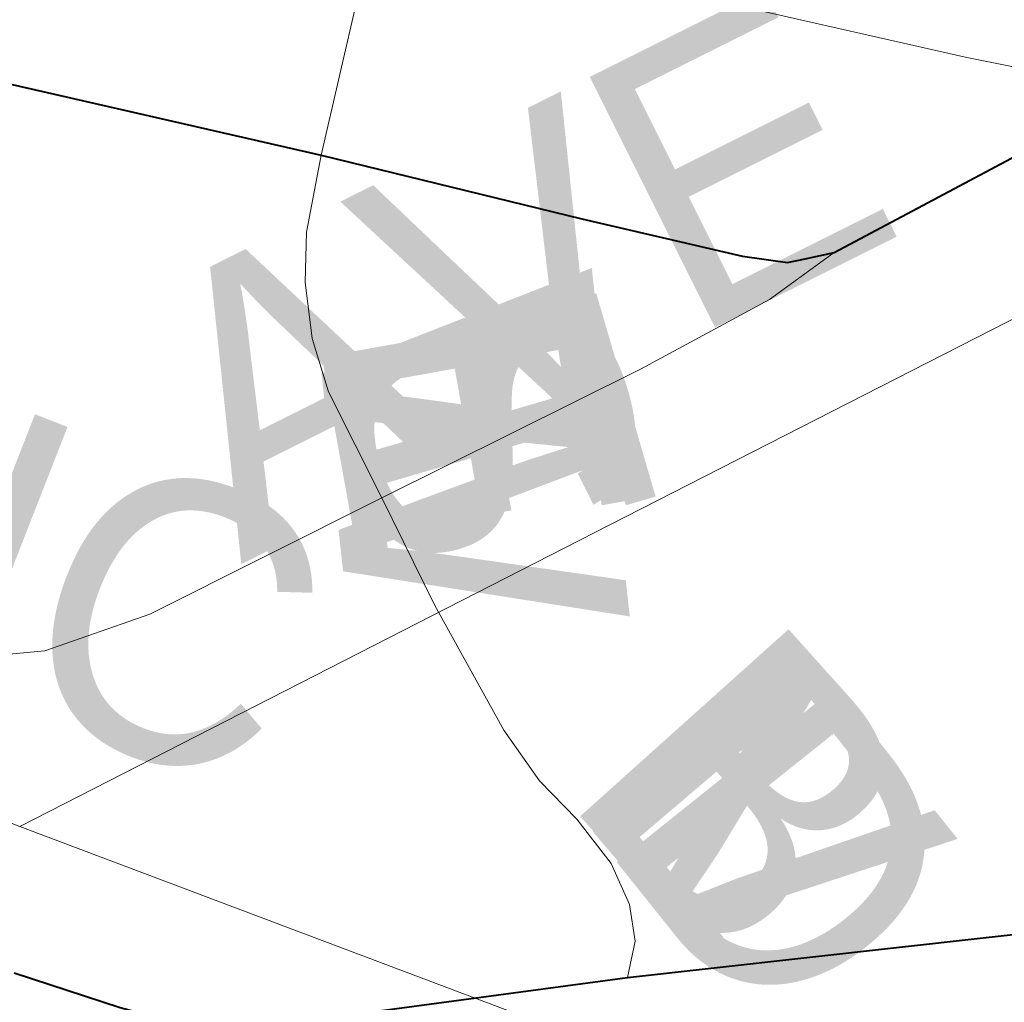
# Model space of a CAD drawing. Header units: feet. Extents: x 92 to 141.3, y -5 to 23.6.
# Tile 104 of 256: x 119.798 to 120.205, y 10.464 to 10.87. Entities that reach past the tile are written whole.
import ezdxf

# ---------------------------------------------------------------- set-up
doc = ezdxf.new("R2010")
doc.units = ezdxf.units.FT
doc.header["$MEASUREMENT"] = 0
for name, color, linetype, lineweight in [('CUY - Design$0$GM_X_City_Street', 7, 'Continuous', 0), ('CUY - Design$0$GM_X_Rail_Line', 7, 'Continuous', 13), ('CUY - Design$0$GM_X_US_Route', 1, 'Continuous', 40)]:
    doc.layers.add(name, color=color, linetype=linetype, lineweight=lineweight)
doc.layers.add('TX_X_20', color=7, linetype='Continuous')
doc.styles.add('CUY - Design$0$Styledgn030', font='dgn030.shx')

msp = doc.modelspace()

# ---------------------------------------------------------------- linework, layer by layer
at = {"layer": 'CUY - Design$0$GM_X_City_Street', "flags": 128}
for points in [[(119.01173, 11.12664), (119.94516, 10.91212), (120.02311, 10.89174), (120.18913, 10.85405), (120.24642, 10.84256)], [(119.92248, 10.81368), (119.94516, 10.91212)], [(120.04901, 10.47395), (120.05218, 10.48901), (120.0498, 10.50407), (120.04227, 10.5211), (120.02801, 10.53933), (120.01257, 10.55518), (119.99791, 10.57618), (119.96939, 10.62769), (119.94744, 10.67207), (119.9254, 10.71589), (119.91872, 10.73796), (119.91581, 10.76121), (119.91639, 10.78184), (119.92248, 10.81368)], [(119.3842, 10.73897), (119.38578, 10.74308), (119.45379, 10.7167), (119.60244, 10.65798), (119.68582, 10.62797), (119.74457, 10.61001), (119.77006, 10.60537), (119.80834, 10.60893), (119.85162, 10.62401), (119.94744, 10.67207), (120.05438, 10.7253), (120.10758, 10.754), (120.13431, 10.77347)]]:
    msp.add_lwpolyline(points, dxfattribs=at)
at = {"layer": 'CUY - Design$0$GM_X_Rail_Line', "flags": 128}
for points in [[(119.79791, 10.53627), (120.04142, 10.66083), (120.28503, 10.78517), (120.74341, 11.01829), (120.8698, 11.08177), (120.95481, 11.12558), (121.08102, 11.18925), (121.18476, 11.24224), (121.21785, 11.25864), (121.33568, 11.3192), (121.36863, 11.33605), (121.40196, 11.35328), (121.42462, 11.3662), (121.44765, 11.3793), (121.47031, 11.39335), (121.51974, 11.42705), (121.60756, 11.48847), (121.74257, 11.58359), (121.90395, 11.69521)], [(118.73831, 10.9572), (118.75497, 10.95164), (118.77448, 10.9443), (119.06726, 10.82656), (119.24084, 10.75749), (119.47973, 10.66197), (119.70915, 10.57053), (119.79791, 10.53627)], [(119.79791, 10.53627), (120.0561, 10.43896), (120.08237, 10.42932), (120.11678, 10.41635), (120.14518, 10.40563), (120.17799, 10.39341), (120.19385, 10.38783), (120.20564, 10.38397)]]:
    msp.add_lwpolyline(points, dxfattribs=at)
at = {"layer": 'CUY - Design$0$GM_X_US_Route', "flags": 128}
for points in [[(119.00026, 11.03215), (119.1456, 10.99303), (119.43533, 10.92518), (119.92248, 10.81368), (120.03011, 10.78732), (120.09654, 10.7719), (120.11511, 10.76937), (120.12236, 10.77092)], [(120.12236, 10.77092), (120.13431, 10.77347), (120.25702, 10.83868)], [(120.04901, 10.47395), (120.04901, 10.47395), (120.37987, 10.51083), (120.39663, 10.51376), (120.41759, 10.51901), (120.80097, 10.65635)], [(119.79557, 10.47585), (119.83938, 10.46149), (119.85372, 10.45775), (119.86564, 10.4556), (119.88015, 10.45479), (119.89507, 10.45492), (119.9444, 10.45993), (120.04901, 10.47395)]]:
    msp.add_lwpolyline(points, dxfattribs=at)

# ---------------------------------------------------------------- texts
at = {"layer": 'TX_X_20', "style": 'CUY - Design$0$Styledgn030'}
for s, rotation, p in [('AVE', 26.565, (119.88918, 10.64454)), ('BALTIC', 338.6324, (119.38842, 10.74507)), ('W', 276.2158, (119.91913, 10.75523)), ('T', 286.2775, (119.92404, 10.72751)), ('S', 285.8061, (119.92204, 10.73456)), ('E', 280.21, (119.92051, 10.74276)), ('B', 311.9078, (120.02091, 10.54997)), ('V', 308.8373, (120.03096, 10.53851)), ('L', 310.4561, (120.02631, 10.54396)), ('D', 308.6496, (120.03663, 10.53146))]:
    msp.add_text(s, height=0.1157, rotation=rotation, dxfattribs=at).set_placement(p)

doc.saveas('drawing.dxf')
